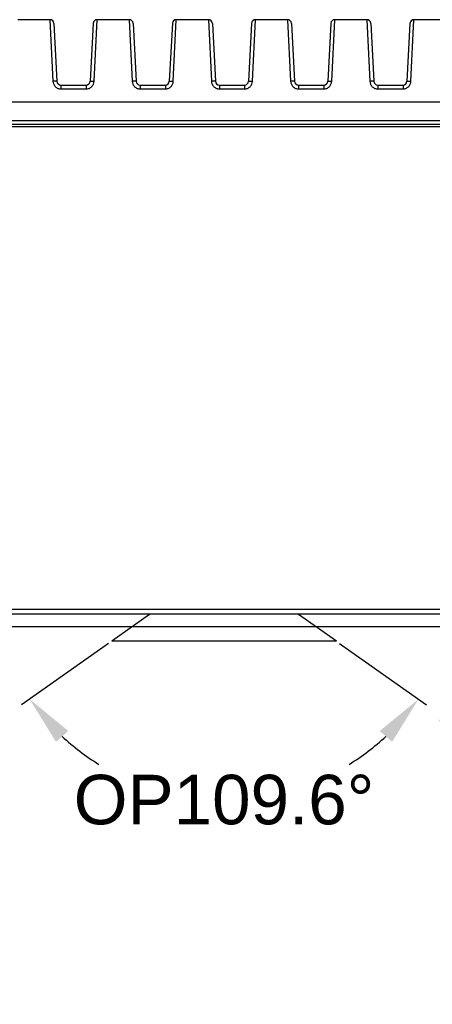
# Model space of a CAD drawing. Header units: millimetres. Extents: x 2984 to 3412, y -1556 to -1253.
# Tile 20 of 53: x 3142 to 3163, y -1352 to -1302. Entities that reach past the tile are written whole.
import ezdxf

# ---------------------------------------------------------------- set-up
doc = ezdxf.new("R2010")
doc.units = ezdxf.units.MM
doc.layers.add('06___PRT_ALL_SURFS', color=7, linetype='Continuous')
doc.styles.add('HANA', font='arial.ttf')
doc.dimstyles.new('HANA$2', dxfattribs={"dimtxt": 2.5, "dimasz": 2.5, "dimexe": 0.5, "dimexo": 0.2, "dimgap": 0.5, "dimtad": 1, "dimtih": 1, "dimtoh": 1, "dimzin": 1, "dimdsep": 46, "dimtxsty": 'HANA', "dimcen": 0, "dimclrd": 3, "dimclre": 3, "dimclrt": 4, "dimadec": 0, "dimazin": 0, "dimtfac": 1, "dimtmove": 0, "dimatfit": 3, "dimfxl": 1, "dimtzin": 0, "dimarcsym": 0})

# ---------------------------------------------------------------- blocks, each defined once
blk = doc.blocks.new('*D39')
at = {"color": 3, "lineweight": -2}
for start, end in [(224.619, 248.4503), (291.5497, 315.381)]:
    blk.add_arc((3177.496, -1327.101), 17.657, start, end, dxfattribs=at)
at = {"color": 3}
for points in [[(3165.244, -1339.233), (3164.611, -1339.775), (3163.302, -1337.604)], [(3190.381, -1339.775), (3189.748, -1339.233), (3191.69, -1337.604)]]:
    blk.add_solid(points, dxfattribs=at)
at = {"layer": 'Defpoints', "color": 0}
for p in [(3177.496, -1327.101), (3184.51, -1332.291), (3192.125, -1337.926), (3182.904, -1343.91), (3143.821, -1352.02)]:
    blk.add_point(p, dxfattribs=at)
at = {"color": 3, "insert": (3177.496, -1344.759), "char_height": 2.5, "attachment_point": 5, "style": 'HANA'}
blk.add_mtext('ME107%%D', dxfattribs=at)
blk = doc.blocks.new('*D40')
at = {"color": 4, "lineweight": -2}
for p, q in [((3146.662, -1333.797), (3142.269, -1336.896)), ((3158.33, -1333.797), (3162.723, -1336.896))]:
    blk.add_line(p, q, dxfattribs=at)
for start, end in [(227.1427, 238.292), (301.708, 312.8573)]:
    blk.add_arc((3152.496, -1329.682), 12.016, start, end, dxfattribs=at)
at = {"color": 4}
for points in [[(3144.637, -1338.215), (3144.01, -1338.764), (3142.678, -1336.608)], [(3160.983, -1338.764), (3160.355, -1338.215), (3162.315, -1336.608)]]:
    blk.add_solid(points, dxfattribs=at)
at = {"layer": 'Defpoints', "color": 0}
for p in [(3148.74, -1332.332), (3156.253, -1332.332), (3146.826, -1333.682), (3158.167, -1333.682), (3148.73, -1341.092)]:
    blk.add_point(p, dxfattribs=at)
at = {"color": 72, "insert": (3152.496, -1341.697), "char_height": 2.5, "attachment_point": 5, "style": 'HANA'}
blk.add_mtext('OP109.6°', dxfattribs=at)

msp = doc.modelspace()

# ---------------------------------------------------------------- linework, layer by layer
at = {"color": 7, "linetype": 'Continuous'}
for p, q in [((3143.706, -1302.291), (3142.086, -1302.291)), ((3143.706, -1302.291), (3143.859, -1305.402)), ((3145.933, -1305.402), (3146.086, -1302.291)), ((3147.706, -1302.291), (3146.086, -1302.291)), ((3147.706, -1302.291), (3147.859, -1305.402)), ((3149.933, -1305.402), (3150.086, -1302.291)), ((3151.706, -1302.291), (3150.086, -1302.291)), ((3151.706, -1302.291), (3151.859, -1305.402)), ((3153.933, -1305.402), (3154.086, -1302.291)), ((3155.706, -1302.291), (3154.086, -1302.291)), ((3155.706, -1302.291), (3155.859, -1305.402)), ((3157.933, -1305.402), (3158.086, -1302.291)), ((3159.706, -1302.291), (3158.086, -1302.291)), ((3159.706, -1302.291), (3159.859, -1305.402)), ((3161.933, -1305.402), (3162.086, -1302.291)), ((3163.706, -1302.291), (3162.086, -1302.291)), ((3143.906, -1302.481), (3144.059, -1305.402)), ((3145.886, -1302.481), (3145.733, -1305.402)), ((3147.906, -1302.481), (3148.059, -1305.402)), ((3149.886, -1302.481), (3149.733, -1305.402)), ((3151.906, -1302.481), (3152.059, -1305.402)), ((3153.886, -1302.481), (3153.733, -1305.402)), ((3155.906, -1302.481), (3156.059, -1305.402)), ((3157.886, -1302.481), (3157.733, -1305.402)), ((3159.906, -1302.481), (3160.059, -1305.402)), ((3161.886, -1302.481), (3161.733, -1305.402)), ((3144.259, -1305.591), (3144.259, -1305.789)), ((3144.259, -1305.591), (3145.533, -1305.591)), ((3144.259, -1305.789), (3145.533, -1305.789)), ((3145.533, -1305.591), (3145.533, -1305.789)), ((3148.259, -1305.591), (3148.259, -1305.789)), ((3148.259, -1305.591), (3149.533, -1305.591)), ((3148.259, -1305.789), (3149.533, -1305.789)), ((3149.533, -1305.591), (3149.533, -1305.789)), ((3152.259, -1305.591), (3152.259, -1305.789)), ((3152.259, -1305.591), (3153.533, -1305.591)), ((3152.259, -1305.789), (3153.533, -1305.789)), ((3153.533, -1305.591), (3153.533, -1305.789)), ((3156.259, -1305.591), (3156.259, -1305.789)), ((3156.259, -1305.591), (3157.533, -1305.591)), ((3156.259, -1305.789), (3157.533, -1305.789)), ((3157.533, -1305.591), (3157.533, -1305.789)), ((3160.259, -1305.591), (3160.259, -1305.789)), ((3160.259, -1305.591), (3161.533, -1305.591)), ((3160.259, -1305.789), (3161.533, -1305.789)), ((3161.533, -1305.591), (3161.533, -1305.789)), ((3125.496, -1306.444), (3179.496, -1306.444)), ((3119.226, -1307.391), (3185.766, -1307.391)), ((3185.753, -1307.591), (3119.24, -1307.591)), ((3109.66, -1332.056), (3195.332, -1332.056)), ((3109.953, -1332.291), (3195.039, -1332.291)), ((3148.74, -1332.332), (3146.826, -1333.682)), ((3158.167, -1333.682), (3156.253, -1332.332)), ((3110.833, -1332.941), (3194.16, -1332.941))]:
    msp.add_line(p, q, dxfattribs=at)
msp.add_line((3158.167, -1333.682), (3146.826, -1333.682))
for centre, start, end in [((3143.706, -1302.491), 3, 90), ((3146.086, -1302.491), 90, 177), ((3147.706, -1302.491), 3, 90), ((3150.086, -1302.491), 90, 177), ((3151.706, -1302.491), 3, 90), ((3154.086, -1302.491), 90, 177), ((3155.706, -1302.491), 3, 90), ((3158.086, -1302.491), 90, 177), ((3159.706, -1302.491), 3, 90), ((3162.086, -1302.491), 90, 177), ((3144.259, -1305.391), 183, 270), ((3145.533, -1305.391), 270, 357), ((3148.259, -1305.391), 183, 270), ((3149.533, -1305.391), 270, 357), ((3152.259, -1305.391), 183, 270), ((3153.533, -1305.391), 270, 357), ((3156.259, -1305.391), 183, 270), ((3157.533, -1305.391), 270, 357), ((3160.259, -1305.391), 183, 270), ((3161.533, -1305.391), 270, 357)]:
    msp.add_arc(centre, 0.2, start, end, dxfattribs=at)
for points, knots in [([(3144.059, -1305.402), (3144.059, -1305.401), (3144.058, -1305.401), (3144.055, -1305.4), (3144.05, -1305.399), (3144.043, -1305.399), (3144.035, -1305.398), (3144.02, -1305.398), (3143.999, -1305.398), (3143.969, -1305.398), (3143.935, -1305.399), (3143.898, -1305.4), (3143.872, -1305.401), (3143.859, -1305.402)], [0, 0, 0, 0, 0.006968, 0.02214, 0.046358, 0.079584, 0.121564, 0.171934, 0.295891, 0.446799, 0.618924, 0.805693, 1, 1, 1, 1]), ([(3143.859, -1305.402), (3143.862, -1305.453), (3143.886, -1305.554), (3143.961, -1305.661), (3144.04, -1305.725), (3144.108, -1305.761), (3144.182, -1305.784), (3144.233, -1305.789), (3144.259, -1305.789)], [0, 0, 0, 0, 0.249347, 0.498784, 0.62408, 0.749382, 0.874685, 1, 1, 1, 1]), ([(3145.533, -1305.789), (3145.559, -1305.789), (3145.61, -1305.784), (3145.684, -1305.761), (3145.752, -1305.725), (3145.832, -1305.661), (3145.906, -1305.554), (3145.93, -1305.453), (3145.933, -1305.402)], [0, 0, 0, 0, 0.125304, 0.250606, 0.375907, 0.501203, 0.750641, 1, 1, 1, 1]), ([(3145.733, -1305.402), (3145.733, -1305.401), (3145.735, -1305.401), (3145.738, -1305.4), (3145.743, -1305.399), (3145.749, -1305.399), (3145.757, -1305.398), (3145.772, -1305.398), (3145.794, -1305.398), (3145.823, -1305.398), (3145.858, -1305.399), (3145.894, -1305.4), (3145.92, -1305.401), (3145.933, -1305.402)], [0, 0, 0, 0, 0.006968, 0.02214, 0.046358, 0.079584, 0.121564, 0.171934, 0.295891, 0.446799, 0.618924, 0.805693, 1, 1, 1, 1]), ([(3148.059, -1305.402), (3148.059, -1305.401), (3148.058, -1305.401), (3148.055, -1305.4), (3148.05, -1305.399), (3148.043, -1305.399), (3148.035, -1305.398), (3148.02, -1305.398), (3147.999, -1305.398), (3147.969, -1305.398), (3147.935, -1305.399), (3147.898, -1305.4), (3147.872, -1305.401), (3147.859, -1305.402)], [0, 0, 0, 0, 0.006968, 0.02214, 0.046358, 0.079584, 0.121564, 0.171934, 0.295891, 0.446799, 0.618924, 0.805693, 1, 1, 1, 1]), ([(3147.859, -1305.402), (3147.862, -1305.453), (3147.886, -1305.554), (3147.961, -1305.661), (3148.04, -1305.725), (3148.108, -1305.761), (3148.182, -1305.784), (3148.233, -1305.789), (3148.259, -1305.789)], [0, 0, 0, 0, 0.249347, 0.498784, 0.62408, 0.749382, 0.874685, 1, 1, 1, 1]), ([(3149.533, -1305.789), (3149.559, -1305.789), (3149.61, -1305.784), (3149.684, -1305.761), (3149.752, -1305.725), (3149.832, -1305.661), (3149.906, -1305.554), (3149.93, -1305.453), (3149.933, -1305.402)], [0, 0, 0, 0, 0.125304, 0.250606, 0.375907, 0.501203, 0.750641, 1, 1, 1, 1]), ([(3149.733, -1305.402), (3149.733, -1305.401), (3149.735, -1305.401), (3149.738, -1305.4), (3149.743, -1305.399), (3149.749, -1305.399), (3149.757, -1305.398), (3149.772, -1305.398), (3149.794, -1305.398), (3149.823, -1305.398), (3149.858, -1305.399), (3149.894, -1305.4), (3149.92, -1305.401), (3149.933, -1305.402)], [0, 0, 0, 0, 0.006968, 0.02214, 0.046358, 0.079584, 0.121564, 0.171934, 0.295891, 0.446799, 0.618924, 0.805693, 1, 1, 1, 1]), ([(3152.059, -1305.402), (3152.059, -1305.401), (3152.058, -1305.401), (3152.055, -1305.4), (3152.05, -1305.399), (3152.043, -1305.399), (3152.035, -1305.398), (3152.02, -1305.398), (3151.999, -1305.398), (3151.969, -1305.398), (3151.935, -1305.399), (3151.898, -1305.4), (3151.872, -1305.401), (3151.859, -1305.402)], [0, 0, 0, 0, 0.006968, 0.02214, 0.046358, 0.079584, 0.121564, 0.171934, 0.295891, 0.446799, 0.618924, 0.805693, 1, 1, 1, 1]), ([(3151.859, -1305.402), (3151.862, -1305.453), (3151.886, -1305.554), (3151.961, -1305.661), (3152.04, -1305.725), (3152.108, -1305.761), (3152.182, -1305.784), (3152.233, -1305.789), (3152.259, -1305.789)], [0, 0, 0, 0, 0.249347, 0.498784, 0.62408, 0.749382, 0.874685, 1, 1, 1, 1]), ([(3153.533, -1305.789), (3153.559, -1305.789), (3153.61, -1305.784), (3153.684, -1305.761), (3153.752, -1305.725), (3153.832, -1305.661), (3153.906, -1305.554), (3153.93, -1305.453), (3153.933, -1305.402)], [0, 0, 0, 0, 0.125304, 0.250606, 0.375907, 0.501203, 0.750641, 1, 1, 1, 1]), ([(3153.733, -1305.402), (3153.733, -1305.401), (3153.735, -1305.401), (3153.738, -1305.4), (3153.743, -1305.399), (3153.749, -1305.399), (3153.757, -1305.398), (3153.772, -1305.398), (3153.794, -1305.398), (3153.823, -1305.398), (3153.858, -1305.399), (3153.894, -1305.4), (3153.92, -1305.401), (3153.933, -1305.402)], [0, 0, 0, 0, 0.006968, 0.02214, 0.046358, 0.079584, 0.121564, 0.171934, 0.295891, 0.446799, 0.618924, 0.805693, 1, 1, 1, 1]), ([(3156.059, -1305.402), (3156.059, -1305.401), (3156.058, -1305.401), (3156.055, -1305.4), (3156.05, -1305.399), (3156.043, -1305.399), (3156.035, -1305.398), (3156.02, -1305.398), (3155.999, -1305.398), (3155.969, -1305.398), (3155.935, -1305.399), (3155.898, -1305.4), (3155.872, -1305.401), (3155.859, -1305.402)], [0, 0, 0, 0, 0.006968, 0.02214, 0.046358, 0.079584, 0.121564, 0.171934, 0.295891, 0.446799, 0.618924, 0.805693, 1, 1, 1, 1]), ([(3155.859, -1305.402), (3155.862, -1305.453), (3155.886, -1305.554), (3155.961, -1305.661), (3156.04, -1305.725), (3156.108, -1305.761), (3156.182, -1305.784), (3156.233, -1305.789), (3156.259, -1305.789)], [0, 0, 0, 0, 0.249347, 0.498784, 0.62408, 0.749382, 0.874685, 1, 1, 1, 1]), ([(3157.533, -1305.789), (3157.559, -1305.789), (3157.61, -1305.784), (3157.684, -1305.761), (3157.752, -1305.725), (3157.832, -1305.661), (3157.906, -1305.554), (3157.93, -1305.453), (3157.933, -1305.402)], [0, 0, 0, 0, 0.125304, 0.250606, 0.375907, 0.501203, 0.750641, 1, 1, 1, 1]), ([(3157.733, -1305.402), (3157.733, -1305.401), (3157.735, -1305.401), (3157.738, -1305.4), (3157.743, -1305.399), (3157.749, -1305.399), (3157.757, -1305.398), (3157.772, -1305.398), (3157.794, -1305.398), (3157.823, -1305.398), (3157.858, -1305.399), (3157.894, -1305.4), (3157.92, -1305.401), (3157.933, -1305.402)], [0, 0, 0, 0, 0.006968, 0.02214, 0.046358, 0.079584, 0.121564, 0.171934, 0.295891, 0.446799, 0.618924, 0.805693, 1, 1, 1, 1]), ([(3160.059, -1305.402), (3160.059, -1305.401), (3160.058, -1305.401), (3160.055, -1305.4), (3160.05, -1305.399), (3160.043, -1305.399), (3160.035, -1305.398), (3160.02, -1305.398), (3159.999, -1305.398), (3159.969, -1305.398), (3159.935, -1305.399), (3159.898, -1305.4), (3159.872, -1305.401), (3159.859, -1305.402)], [0, 0, 0, 0, 0.006968, 0.02214, 0.046358, 0.079584, 0.121564, 0.171934, 0.295891, 0.446799, 0.618924, 0.805693, 1, 1, 1, 1]), ([(3159.859, -1305.402), (3159.862, -1305.453), (3159.886, -1305.554), (3159.961, -1305.661), (3160.04, -1305.725), (3160.108, -1305.761), (3160.182, -1305.784), (3160.233, -1305.789), (3160.259, -1305.789)], [0, 0, 0, 0, 0.249347, 0.498784, 0.62408, 0.749382, 0.874685, 1, 1, 1, 1]), ([(3161.533, -1305.789), (3161.559, -1305.789), (3161.61, -1305.784), (3161.684, -1305.761), (3161.752, -1305.725), (3161.832, -1305.661), (3161.906, -1305.554), (3161.93, -1305.453), (3161.933, -1305.402)], [0, 0, 0, 0, 0.125304, 0.250606, 0.375907, 0.501203, 0.750641, 1, 1, 1, 1]), ([(3161.733, -1305.402), (3161.733, -1305.401), (3161.735, -1305.401), (3161.738, -1305.4), (3161.743, -1305.399), (3161.749, -1305.399), (3161.757, -1305.398), (3161.772, -1305.398), (3161.794, -1305.398), (3161.823, -1305.398), (3161.858, -1305.399), (3161.894, -1305.4), (3161.92, -1305.401), (3161.933, -1305.402)], [0, 0, 0, 0, 0.006968, 0.02214, 0.046358, 0.079584, 0.121564, 0.171934, 0.295891, 0.446799, 0.618924, 0.805693, 1, 1, 1, 1])]:
    msp.add_open_spline(points, degree=3, knots=knots, dxfattribs=at)
at = {"layer": '06___PRT_ALL_SURFS', "color": 7, "linetype": 'Continuous'}
msp.add_line((3125.496, -1307.691), (3179.496, -1307.691), dxfattribs=at)

# ---------------------------------------------------------------- dimensions: what is measured, and where the dimension line sits
dim = msp.add_angular_dim_2l(base=(3182.904, -1343.91), line1=((3177.496, -1327.101), (3143.821, -1352.02)), line2=((3184.51, -1332.291), (3192.125, -1337.926)), text='ME107%%D', dimstyle='HANA$2', override={"dimtxsty": 'HANA', "dimclrt": 3, "dimtol": 1, "dimtp": 0.1, "dimtm": 0.1, "dimtfillclr": 3})
dim.commit()
dim.dimension.update_dxf_attribs({"geometry": '*D39', "text_midpoint": (3177.496, -1344.759), "dimtype": 162})
at = {"color": 3}
dim = msp.add_angular_dim_2l(base=(3148.73, -1341.092), line1=((3148.74, -1332.332), (3146.826, -1333.682)), line2=((3158.167, -1333.682), (3156.253, -1332.332)), text='OP109.6°', dimstyle='HANA$2', override={"dimtxsty": 'HANA', "dimclrd": 4, "dimclre": 4, "dimclrt": 72, "dimtol": 1, "dimtp": 0.1, "dimtm": 0.1, "dimtfillclr": 3}, dxfattribs=at)
dim.commit()
dim.dimension.update_dxf_attribs({"geometry": '*D40', "text_midpoint": (3152.496, -1341.697), "dimtype": 162})

doc.saveas('drawing.dxf')
